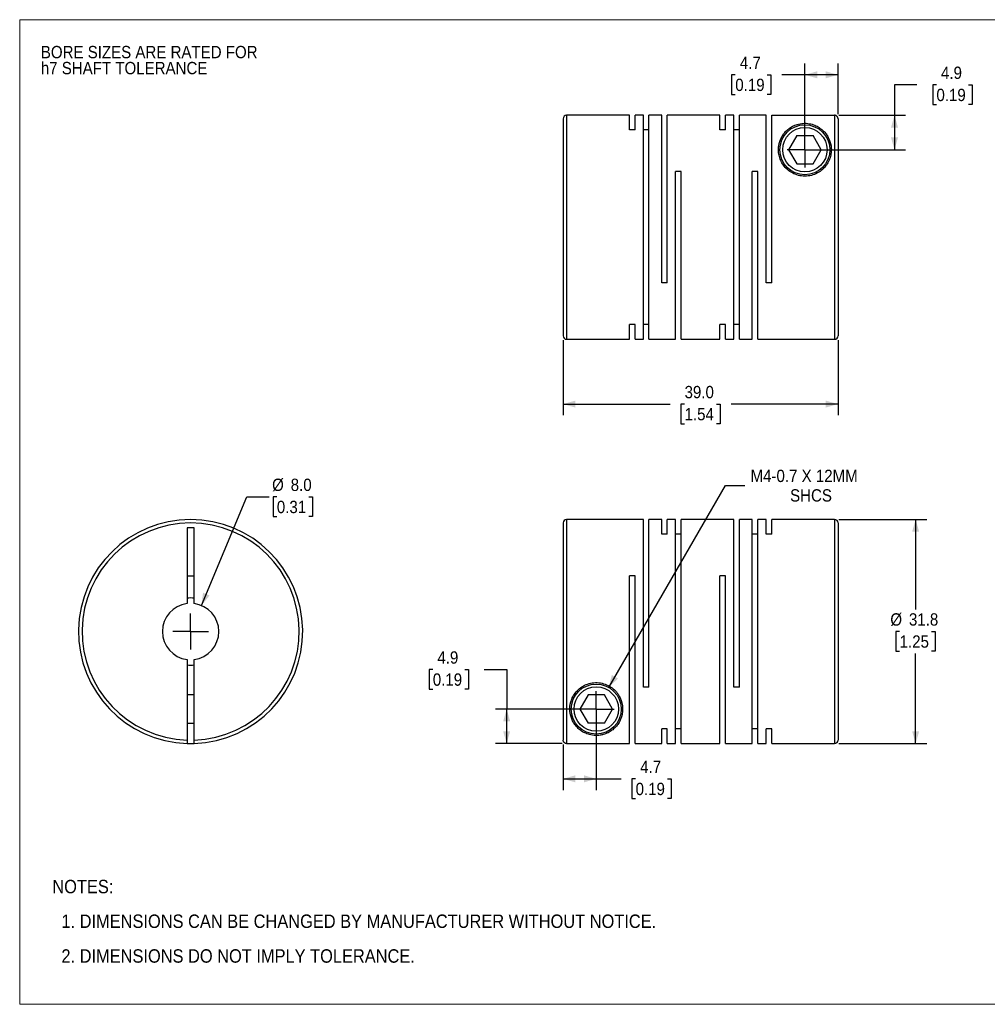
# Model space of a CAD drawing. Header units: millimetres. Extents: x 0 to 216, y 0 to 140.
# Tile 1 of 2: x 0 to 137, y 0 to 140. Entities that reach past the tile are written whole.
import ezdxf

# ---------------------------------------------------------------- set-up
doc = ezdxf.new("R2010")
doc.units = ezdxf.units.MM
doc.header["$LTSCALE"] = 0.5
doc.linetypes.add('SLD-Solid', pattern=[0])
doc.layers.add('SLD-0', color=7, linetype='SLD-Solid', lineweight=25)
doc.layers.add('TEXT', color=140, linetype='SLD-Solid', lineweight=25)
doc.styles.add('SLDTEXTSTYLE0', font='GOTHIC.TTF', dxfattribs={"width": 0.913})
doc.dimstyles.new('SLDDIMSTYLE0', dxfattribs={"dimtxt": 1.75, "dimasz": 1.75, "dimexe": 0, "dimexo": 0.0625, "dimgap": 0.4375, "dimtad": 0, "dimtih": 1, "dimtoh": 1, "dimdec": 1, "dimrnd": 1e-09, "dimzin": 4, "dimdsep": 46, "dimtxsty": 'SLDTEXTSTYLE0', "dimsah": 1, "dimcen": 0, "dimadec": 0, "dimazin": 1, "dimtfac": 1, "dimtdec": 1, "dimtofl": 0, "dimtmove": 0, "dimatfit": 3, "dimfxl": 0, "dimfrac": 2, "dimtolj": 1, "dimtzin": 12, "dimarcsym": 0})
doc.dimstyles.new('SLDDIMSTYLE1', dxfattribs={"dimtxt": 1.75, "dimasz": 1.75, "dimexe": 0, "dimexo": 0.0625, "dimgap": 0.4375, "dimtad": 0, "dimtih": 1, "dimtoh": 1, "dimdec": 1, "dimrnd": 1e-09, "dimzin": 12, "dimdsep": 46, "dimtxsty": 'SLDTEXTSTYLE0', "dimsah": 1, "dimcen": 0.09, "dimadec": 0, "dimazin": 3, "dimtfac": 1, "dimtdec": 1, "dimtofl": 0, "dimtmove": 0, "dimatfit": 3, "dimfxl": 0, "dimfrac": 2, "dimtolj": 1, "dimtzin": 12, "dimarcsym": 0})
doc.dimstyles.new('SLDDIMSTYLE2', dxfattribs={"dimtxt": 1.75, "dimasz": 1.75, "dimexe": 0, "dimexo": 0.0625, "dimgap": 0.4375, "dimtad": 0, "dimtih": 1, "dimtoh": 1, "dimdec": 1, "dimrnd": 1e-09, "dimzin": 12, "dimdsep": 46, "dimtxsty": 'SLDTEXTSTYLE0', "dimsah": 1, "dimcen": 0, "dimadec": 0, "dimazin": 3, "dimtfac": 1, "dimtdec": 1, "dimtofl": 0, "dimtmove": 0, "dimatfit": 3, "dimfxl": 0, "dimfrac": 2, "dimtolj": 1, "dimtzin": 12, "dimarcsym": 0})
doc.dimstyles.new('SLDDIMSTYLE4', dxfattribs={"dimtxt": 1.75, "dimasz": 1.75, "dimexe": 0, "dimexo": 0.0625, "dimgap": 0.4375, "dimtad": 0, "dimtih": 1, "dimtoh": 1, "dimdec": 1, "dimrnd": 1e-09, "dimzin": 4, "dimdsep": 46, "dimtxsty": 'SLDTEXTSTYLE0', "dimsah": 1, "dimcen": 0.09, "dimadec": 0, "dimazin": 1, "dimtfac": 1, "dimtdec": 1, "dimtofl": 0, "dimtmove": 0, "dimatfit": 3, "dimfxl": 0, "dimfrac": 2, "dimtolj": 1, "dimtzin": 12, "dimarcsym": 0})

# ---------------------------------------------------------------- blocks, each defined once
blk = doc.blocks.new('Block2')
at = {"color": 7, "linetype": 'SLD-Solid', "lineweight": 18}
for p, q in [((0, 139.7), (215.9, 139.7)), ((0, 139.7), (0, 0)), ((215.9, 139.7), (215.9, 0)), ((0, 0), (215.9, 0))]:
    blk.add_line(p, q, dxfattribs=at)
blk = doc.blocks.new('SW_NOTE_0_2')
at = {"layer": 'SLD-0', "color": 0, "char_height": 1.75, "attachment_point": 1, "style": 'SLDTEXTSTYLE0'}
for s, insert in [('BORE SIZES ARE RATED FOR ', (0, 2.24)), ('h7 SHAFT TOLERANCE', (0, -0.03))]:
    blk.add_mtext(s, dxfattribs=dict(at, insert=insert))
blk = doc.blocks.new('SW_NOTE_0_3')
at = {"layer": 'TEXT', "color": 0, "char_height": 1.905, "attachment_point": 1, "style": 'SLDTEXTSTYLE0'}
for s, insert in [('NOTES:', (0, 2.43)), ('  1. DIMENSIONS CAN BE CHANGED BY MANUFACTURER WITHOUT NOTICE.', (0, -2.49)), ('  2. DIMENSIONS DO NOT IMPLY TOLERANCE.', (0, -7.42))]:
    blk.add_mtext(s, dxfattribs=dict(at, insert=insert))
blk = doc.blocks.new('_D')
at = {"layer": 'SLD-0'}
for p, q in [((25.79, 56.58), (32.24, 71.99)), ((32.24, 71.99), (35.41, 71.99)), ((36.48, 71.99), (35.95, 71.99)), ((35.95, 71.99), (35.95, 69.21)), ((41.01, 71.99), (41.54, 71.99)), ((41.54, 71.99), (41.54, 69.21)), ((35.95, 69.21), (36.48, 69.21)), ((41.54, 69.21), (41.01, 69.21))]:
    blk.add_line(p, q, dxfattribs=at)
blk.add_solid([(25.79, 56.58), (26.93, 58), (26.01, 58.39)], dxfattribs=at)
at = {"layer": 'SLD-0', "char_height": 1.75, "attachment_point": 1, "style": 'SLDTEXTSTYLE0'}
for s, insert in [('%%c', (35.81, 74.58)), ('8.0', (38.45, 74.58)), ('0.31', (36.48, 71.44))]:
    blk.add_mtext(s, dxfattribs=dict(at, insert=insert))
blk = doc.blocks.new('SW_CENTERMARKSYMBOL_0')
at = {"layer": 'SLD-0', "color": 0}
for q in [(0, 2.54), (-2.54, 0), (0, -2.54), (2.54, 0)]:
    blk.add_line((0, 0), q, dxfattribs=at)
blk = doc.blocks.new('_D_1')
at = {"layer": 'SLD-0'}
for p, q in [((81.8, 41.26), (81.8, 30.4)), ((77.1, 36.86), (77.1, 30.4)), ((77.1, 31.99), (81.8, 31.99)), ((81.8, 31.99), (85.32, 31.99)), ((87.38, 31.98), (86.85, 31.98)), ((86.85, 31.98), (86.85, 29.2)), ((91.91, 31.98), (92.44, 31.98)), ((92.44, 31.98), (92.44, 29.2)), ((86.85, 29.2), (87.38, 29.2)), ((92.44, 29.2), (91.91, 29.2))]:
    blk.add_line(p, q, dxfattribs=at)
for points in [[(77.1, 31.99), (78.85, 31.49), (78.85, 32.49)], [(81.8, 31.99), (80.05, 32.49), (80.05, 31.49)]]:
    blk.add_solid(points, dxfattribs=at)
at = {"layer": 'SLD-0', "char_height": 1.75, "attachment_point": 1, "style": 'SLDTEXTSTYLE0'}
for s, insert in [('4.7', (88.03, 34.57)), ('0.19', (87.38, 31.43))]:
    blk.add_mtext(s, dxfattribs=dict(at, insert=insert))
blk = doc.blocks.new('_D_2')
at = {"layer": 'SLD-0'}
for p, q in [((65.91, 47.5), (69.09, 47.5)), ((69.09, 47.5), (69.09, 41.89)), ((58.61, 47.49), (58.08, 47.49)), ((58.08, 47.49), (58.08, 44.71)), ((63.14, 47.49), (63.67, 47.49)), ((63.67, 47.49), (63.67, 44.71)), ((58.08, 44.71), (58.61, 44.71)), ((63.67, 44.71), (63.14, 44.71)), ((81.16, 41.89), (67.5, 41.89)), ((69.09, 37), (69.09, 41.89)), ((76.96, 37), (67.5, 37))]:
    blk.add_line(p, q, dxfattribs=at)
for points in [[(69.09, 41.89), (68.59, 40.14), (69.59, 40.14)], [(69.09, 37), (69.59, 38.75), (68.59, 38.75)]]:
    blk.add_solid(points, dxfattribs=at)
at = {"layer": 'SLD-0', "char_height": 1.75, "attachment_point": 1, "style": 'SLDTEXTSTYLE0'}
for s, insert in [('4.9', (59.26, 50.08)), ('0.19', (58.61, 46.95))]:
    blk.add_mtext(s, dxfattribs=dict(at, insert=insert))
blk = doc.blocks.new('_D_3')
at = {"layer": 'SLD-0'}
for p, q in [((83.57, 44.97), (100.12, 73.62)), ((100.12, 73.62), (102.89, 73.62))]:
    blk.add_line(p, q, dxfattribs=at)
blk.add_solid([(83.57, 44.97), (84.88, 46.23), (84.01, 46.73)], dxfattribs=at)
at = {"layer": 'SLD-0', "char_height": 1.75, "attachment_point": 1, "style": 'SLDTEXTSTYLE0'}
for s, insert in [('M4-0.7 X 12MM', (103.69, 75.85)), ('SHCS', (109.3, 73.08))]:
    blk.add_mtext(s, dxfattribs=dict(at, insert=insert))
blk = doc.blocks.new('_D_4')
at = {"layer": 'SLD-0'}
for p, q in [((116.23, 68.79), (128.69, 68.79)), ((127.11, 68.79), (127.11, 56.02)), ((124.84, 52.89), (124.31, 52.89)), ((124.31, 52.89), (124.31, 50.11)), ((129.37, 52.89), (129.9, 52.89)), ((129.9, 52.89), (129.9, 50.11)), ((124.31, 50.11), (124.84, 50.11)), ((127.11, 36.99), (127.11, 49.76)), ((129.9, 50.11), (129.37, 50.11)), ((116.23, 36.99), (128.69, 36.99))]:
    blk.add_line(p, q, dxfattribs=at)
for points in [[(127.11, 68.79), (126.61, 67.04), (127.61, 67.04)], [(127.11, 36.99), (127.61, 38.74), (126.61, 38.74)]]:
    blk.add_solid(points, dxfattribs=at)
at = {"layer": 'SLD-0', "char_height": 1.75, "attachment_point": 1, "style": 'SLDTEXTSTYLE0'}
for s, insert in [('%%c', (123.52, 55.48)), ('31.8', (126.16, 55.48)), ('1.25', (124.84, 52.35))]:
    blk.add_mtext(s, dxfattribs=dict(at, insert=insert))
blk = doc.blocks.new('SW_CENTERMARKSYMBOL_1')
at = {"layer": 'SLD-0', "color": 0}
for q in [(0, 2.54), (-2.54, 0), (0, -2.54), (2.54, 0)]:
    blk.add_line((0, 0), q, dxfattribs=at)
blk = doc.blocks.new('_D_6')
at = {"layer": 'SLD-0'}
for p, q in [((77.1, 94.22), (77.1, 83.58)), ((116.1, 94.22), (116.1, 83.58)), ((77.1, 85.16), (92.27, 85.16)), ((94.33, 85.15), (93.8, 85.15)), ((93.8, 85.15), (93.8, 82.37)), ((98.86, 85.15), (99.39, 85.15)), ((99.39, 85.15), (99.39, 82.37)), ((116.1, 85.16), (100.93, 85.16)), ((93.8, 82.37), (94.33, 82.37)), ((99.39, 82.37), (98.86, 82.37))]:
    blk.add_line(p, q, dxfattribs=at)
for points in [[(77.1, 85.16), (78.85, 84.66), (78.85, 85.66)], [(116.1, 85.16), (114.35, 85.66), (114.35, 84.66)]]:
    blk.add_solid(points, dxfattribs=at)
at = {"layer": 'SLD-0', "char_height": 1.75, "attachment_point": 1, "style": 'SLDTEXTSTYLE0'}
for s, insert in [('39.0', (94.33, 87.74)), ('1.54', (94.33, 84.61))]:
    blk.add_mtext(s, dxfattribs=dict(at, insert=insert))
blk = doc.blocks.new('_D_7')
at = {"layer": 'SLD-0'}
for p, q in [((127.28, 130.46), (124.11, 130.46)), ((124.11, 130.46), (124.11, 126.15)), ((130.06, 130.45), (129.53, 130.45)), ((129.53, 130.45), (129.53, 127.67)), ((134.59, 130.45), (135.12, 130.45)), ((135.12, 130.45), (135.12, 127.67)), ((129.53, 127.67), (130.06, 127.67)), ((135.12, 127.67), (134.59, 127.67)), ((116.23, 126.15), (125.69, 126.15)), ((124.11, 126.15), (124.11, 121.25)), ((112.03, 121.25), (125.69, 121.25))]:
    blk.add_line(p, q, dxfattribs=at)
for points in [[(124.11, 126.15), (123.61, 124.4), (124.61, 124.4)], [(124.11, 121.25), (124.61, 123), (123.61, 123)]]:
    blk.add_solid(points, dxfattribs=at)
at = {"layer": 'SLD-0', "char_height": 1.75, "attachment_point": 1, "style": 'SLDTEXTSTYLE0'}
for s, insert in [('4.9', (130.71, 133.04)), ('0.19', (130.06, 129.9))]:
    blk.add_mtext(s, dxfattribs=dict(at, insert=insert))
blk = doc.blocks.new('_D_8')
at = {"layer": 'SLD-0'}
for p, q in [((111.4, 121.89), (111.4, 133.47)), ((116.1, 126.28), (116.1, 133.47)), ((101.52, 131.87), (100.99, 131.87)), ((100.99, 131.87), (100.99, 129.09)), ((106.05, 131.87), (106.58, 131.87)), ((106.58, 131.87), (106.58, 129.09)), ((111.4, 131.88), (108.11, 131.88)), ((116.1, 131.88), (111.4, 131.88)), ((100.99, 129.09), (101.52, 129.09)), ((106.58, 129.09), (106.05, 129.09))]:
    blk.add_line(p, q, dxfattribs=at)
for points in [[(111.4, 131.88), (113.15, 131.38), (113.15, 132.38)], [(116.1, 131.88), (114.35, 132.38), (114.35, 131.38)]]:
    blk.add_solid(points, dxfattribs=at)
at = {"layer": 'SLD-0', "char_height": 1.75, "attachment_point": 1, "style": 'SLDTEXTSTYLE0'}
for s, insert in [('4.7', (102.17, 134.46)), ('0.19', (101.52, 131.33))]:
    blk.add_mtext(s, dxfattribs=dict(at, insert=insert))
blk = doc.blocks.new('SW_CENTERMARKSYMBOL_3')
at = {"layer": 'SLD-0', "color": 0}
for q in [(0, 2.54), (-2.54, 0), (0, -2.54), (2.54, 0)]:
    blk.add_line((0, 0), q, dxfattribs=at)

msp = doc.modelspace()

# ---------------------------------------------------------------- linework, layer by layer
for p, q in [((86.5, 126.15), (77.6, 126.15)), ((77.6, 126.15), (77.6, 94.35)), ((86.5, 124.05), (86.5, 126.15)), ((88.48, 126.15), (87.3, 126.15)), ((87.3, 124.05), (87.3, 126.15)), ((88.48, 94.35), (88.48, 126.15)), ((91.08, 126.15), (89.28, 126.15)), ((89.28, 94.35), (89.28, 126.15)), ((91.08, 102.35), (91.08, 126.15)), ((99.34, 126.15), (91.88, 126.15)), ((91.88, 102.35), (91.88, 126.15)), ((99.34, 124.05), (99.34, 126.15)), ((101.32, 126.15), (100.14, 126.15)), ((100.14, 124.05), (100.14, 126.15)), ((101.32, 94.35), (101.32, 126.15)), ((105.9, 126.15), (102.12, 126.15)), ((102.12, 94.35), (102.12, 126.15)), ((105.9, 102.35), (105.9, 126.15)), ((106.7, 102.35), (106.7, 126.15)), ((106.7, 126.15), (115.6, 126.15)), ((115.6, 126.15), (115.6, 94.35)), ((77.1, 125.65), (77.1, 94.85)), ((116.1, 125.64), (116.1, 94.85)), ((87.3, 124.05), (86.5, 124.05)), ((89.28, 124.05), (88.48, 124.05)), ((100.14, 124.05), (99.34, 124.05)), ((102.12, 124.05), (101.32, 124.05)), ((110.24, 123.25), (109.09, 121.25)), ((110.24, 123.25), (112.55, 123.25)), ((113.71, 121.25), (112.55, 123.25)), ((109.09, 121.25), (110.24, 119.25)), ((112.55, 119.25), (113.71, 121.25)), ((110.24, 119.25), (112.55, 119.25)), ((93.86, 118.15), (93.06, 118.15)), ((93.06, 94.35), (93.06, 118.15)), ((93.86, 94.35), (93.86, 118.15)), ((104.72, 118.15), (103.92, 118.15)), ((103.92, 94.35), (103.92, 118.15)), ((104.72, 94.35), (104.72, 118.15)), ((91.88, 102.35), (91.08, 102.35)), ((106.7, 102.35), (105.9, 102.35)), ((87.3, 96.45), (86.5, 96.45)), ((86.5, 94.35), (86.5, 96.45)), ((87.3, 94.35), (87.3, 96.45)), ((89.28, 96.45), (88.48, 96.45)), ((100.14, 96.45), (99.34, 96.45)), ((99.34, 94.35), (99.34, 96.45)), ((100.14, 94.35), (100.14, 96.45)), ((102.12, 96.45), (101.32, 96.45)), ((77.6, 94.35), (86.5, 94.35)), ((87.3, 94.35), (88.48, 94.35)), ((89.28, 94.35), (93.06, 94.35)), ((93.86, 94.35), (99.34, 94.35)), ((100.14, 94.35), (101.32, 94.35)), ((102.12, 94.35), (103.92, 94.35)), ((104.72, 94.35), (115.6, 94.35)), ((88.48, 68.79), (77.6, 68.79)), ((77.6, 68.79), (77.6, 37)), ((88.48, 44.99), (88.48, 68.79)), ((91.08, 68.79), (89.28, 68.79)), ((89.28, 44.99), (89.28, 68.79)), ((91.08, 66.69), (91.08, 68.79)), ((93.06, 68.79), (91.88, 68.79)), ((91.88, 66.69), (91.88, 68.79)), ((93.06, 36.99), (93.06, 68.79)), ((101.32, 68.79), (93.86, 68.79)), ((93.86, 36.99), (93.86, 68.79)), ((101.32, 44.99), (101.32, 68.79)), ((103.92, 68.79), (102.12, 68.79)), ((102.12, 44.99), (102.12, 68.79)), ((103.92, 36.99), (103.92, 68.79)), ((105.9, 68.79), (104.72, 68.79)), ((104.72, 36.99), (104.72, 68.79)), ((105.9, 66.69), (105.9, 68.79)), ((115.6, 68.79), (106.7, 68.79)), ((106.7, 66.69), (106.7, 68.79)), ((115.6, 68.79), (115.6, 36.99)), ((24.75, 67.59), (23.75, 67.59)), ((23.75, 67.59), (23.75, 56.86)), ((24.75, 56.86), (24.75, 67.59)), ((77.1, 68.29), (77.1, 37.5)), ((116.1, 68.29), (116.1, 37.49)), ((91.88, 66.69), (91.08, 66.69)), ((93.86, 66.69), (93.06, 66.69)), ((104.72, 66.69), (103.92, 66.69)), ((106.7, 66.69), (105.9, 66.69)), ((23.75, 60.79), (24.75, 60.79)), ((87.3, 60.79), (86.5, 60.79)), ((86.5, 37), (86.5, 60.79)), ((87.3, 36.99), (87.3, 60.79)), ((100.14, 60.79), (99.34, 60.79)), ((99.34, 36.99), (99.34, 60.79)), ((100.14, 36.99), (100.14, 60.79)), ((23.75, 48.92), (23.75, 37.5)), ((24.75, 37.5), (24.75, 48.92)), ((89.28, 44.99), (88.48, 44.99)), ((102.12, 44.99), (101.32, 44.99)), ((24.75, 43.89), (23.75, 43.89)), ((80.64, 43.89), (79.49, 41.89)), ((82.95, 43.89), (80.64, 43.89)), ((84.11, 41.89), (82.95, 43.89)), ((79.49, 41.89), (80.64, 39.89)), ((82.95, 39.89), (84.11, 41.89)), ((23.75, 39.89), (24.75, 39.89)), ((82.95, 39.89), (80.64, 39.89)), ((91.88, 39.09), (91.08, 39.09)), ((91.08, 36.99), (91.08, 39.09)), ((91.88, 36.99), (91.88, 39.09)), ((93.86, 39.09), (93.06, 39.09)), ((104.72, 39.09), (103.92, 39.09)), ((106.7, 39.09), (105.9, 39.09)), ((105.9, 36.99), (105.9, 39.09)), ((106.7, 36.99), (106.7, 39.09)), ((77.6, 37), (86.5, 37)), ((87.3, 36.99), (91.08, 36.99)), ((91.88, 36.99), (93.06, 36.99)), ((93.86, 36.99), (99.34, 36.99)), ((100.14, 36.99), (103.92, 36.99)), ((104.72, 36.99), (105.9, 36.99)), ((106.7, 36.99), (115.6, 36.99))]:
    msp.add_line(p, q)
at = {"flags": 128}
msp.add_lwpolyline([(23.75, 37), (24.25, 36.99), (24.75, 37)], dxfattribs=at)
for centre, radius in [((111.4, 121.25), 3.55), ((111.4, 121.25), 3.15), ((81.8, 41.89), 3.55), ((81.8, 41.89), 3.15)]:
    msp.add_circle(centre, radius)
for centre, radius, start, end in [((77.6, 125.65), 0.5, 90, 180), ((77.6, 94.85), 0.5, 180, 270), ((115.6, 94.85), 0.5, 270, 360), ((24.25, 52.89), 15.9, 271.8021, 268.1979), ((77.6, 68.29), 0.5, 90, 180), ((115.6, 68.29), 0.5, 0, 90), ((24.25, 52.89), 15.4, 271.8606, 268.1394), ((24.25, 52.89), 4.76, 83.9736, 96.0264), ((24.25, 52.89), 4, 97.1808, 262.8192), ((24.25, 52.89), 4, 277.1808, 82.8192), ((24.25, 52.89), 4.76, 263.9736, 276.0264), ((115.6, 37.49), 0.5, 270, 360)]:
    msp.add_arc(centre, radius, start, end)
for points, knots in [([(116.1, 125.64), (116.1, 125.67), (116.09, 125.72), (116.08, 125.79), (116.05, 125.85), (116.02, 125.91), (115.98, 125.96), (115.94, 126.01), (115.9, 126.05), (115.85, 126.08), (115.8, 126.11), (115.75, 126.12), (115.69, 126.14), (115.65, 126.14), (115.61, 126.14), (115.6, 126.15)], [0, 0, 0, 0, 0.09348, 0.184201, 0.272163, 0.357366, 0.439808, 0.519491, 0.596414, 0.670576, 0.74198, 0.810623, 0.876507, 0.939633, 1, 1, 1, 1]), ([(111.4, 117.5), (111.71, 117.5), (112.33, 117.58), (113.19, 117.92), (113.92, 118.43), (114.48, 119.06), (114.87, 119.76), (115.09, 120.47), (115.17, 121.17), (115.11, 122.04), (114.84, 122.84), (114.42, 123.5), (114.02, 123.95), (113.55, 124.34), (113.08, 124.62), (112.63, 124.8), (112.25, 124.91), (111.84, 124.99), (111.38, 125.01), (110.92, 124.98), (110.51, 124.9), (110.13, 124.79), (109.69, 124.61), (109.22, 124.33), (108.75, 123.94), (108.37, 123.49), (107.95, 122.82), (107.68, 122.03), (107.63, 121.16), (107.71, 120.46), (107.93, 119.76), (108.32, 119.06), (108.88, 118.43), (109.61, 117.92), (110.46, 117.58), (111.09, 117.5), (111.4, 117.5)], [0, 0, 0, 0, 0.031321, 0.062627, 0.093647, 0.125394, 0.155773, 0.188035, 0.217907, 0.250566, 0.312875, 0.344093, 0.375265, 0.406644, 0.43803, 0.454874, 0.469376, 0.485802, 0.500702, 0.515584, 0.532112, 0.546619, 0.563465, 0.594717, 0.625884, 0.656882, 0.688045, 0.74996, 0.782516, 0.812311, 0.844506, 0.874833, 0.906409, 0.93727, 0.968626, 1, 1, 1, 1]), ([(78.05, 41.89), (78.05, 41.44), (78.17, 40.81), (78.5, 40.08), (78.82, 39.58), (79.22, 39.14), (79.63, 38.82), (80, 38.59), (80.31, 38.44), (80.65, 38.31), (81.04, 38.21), (81.47, 38.15), (81.93, 38.13), (82.38, 38.18), (82.78, 38.27), (83.15, 38.39), (83.58, 38.58), (84.04, 38.86), (84.49, 39.26), (84.89, 39.73), (85.19, 40.25), (85.41, 40.82), (85.53, 41.41), (85.57, 42.28), (85.37, 43.24), (84.82, 44.16), (84.24, 44.78), (83.5, 45.27), (82.63, 45.59), (81.69, 45.68), (80.77, 45.54), (79.92, 45.18), (79.21, 44.65), (78.66, 44), (78.17, 43.06), (78.05, 42.34), (78.05, 41.89)], [0, 0, 0, 0, 0.062264, 0.093603, 0.124824, 0.156012, 0.187414, 0.204225, 0.218838, 0.235707, 0.250221, 0.266494, 0.281564, 0.29631, 0.312938, 0.327451, 0.34428, 0.375561, 0.406681, 0.437687, 0.473135, 0.499977, 0.532599, 0.561956, 0.624308, 0.656205, 0.686855, 0.718132, 0.749237, 0.780582, 0.811921, 0.843121, 0.874586, 0.905264, 0.937341, 1, 1, 1, 1]), ([(23.75, 37.5), (23.75, 37.48), (23.75, 37.43), (23.75, 37.37), (23.75, 37.3), (23.75, 37.22), (23.75, 37.14), (23.75, 37.08), (23.75, 37.03), (23.75, 37), (23.75, 37), (23.75, 37)], [0, 0, 0, 0, 0.082309, 0.165113, 0.24982, 0.374123, 0.500097, 0.62315, 0.750421, 0.875172, 1, 1, 1, 1]), ([(24.75, 37), (24.75, 37), (24.75, 37), (24.75, 37.01), (24.75, 37.04), (24.75, 37.08), (24.75, 37.14), (24.75, 37.22), (24.75, 37.31), (24.75, 37.4), (24.75, 37.47), (24.75, 37.5)], [0, 0, 0, 0, 0.082076, 0.164901, 0.249891, 0.374639, 0.500528, 0.623367, 0.750734, 0.875465, 1, 1, 1, 1]), ([(77.6, 37), (77.58, 37), (77.53, 37), (77.47, 37.01), (77.4, 37.04), (77.32, 37.08), (77.24, 37.14), (77.18, 37.22), (77.13, 37.31), (77.1, 37.4), (77.1, 37.47), (77.1, 37.5)], [0, 0, 0, 0, 0.082076, 0.164901, 0.249891, 0.374639, 0.500528, 0.623367, 0.750734, 0.875465, 1, 1, 1, 1])]:
    msp.add_open_spline(points, degree=3, knots=knots)

# ---------------------------------------------------------------- block references
at = {"color": 7, "linetype": 'Continuous'}
msp.add_blockref('Block2', (0, 0), dxfattribs=at)
at = {"layer": 'SLD-0'}
for name, p in [('SW_NOTE_0_2', (3, 133.74)), ('SW_CENTERMARKSYMBOL_3', (111.4, 121.25)), ('SW_CENTERMARKSYMBOL_0', (24.25, 52.89)), ('SW_CENTERMARKSYMBOL_1', (81.8, 41.89))]:
    msp.add_blockref(name, p, dxfattribs=at)
at = {"layer": 'TEXT'}
msp.add_blockref('SW_NOTE_0_3', (4.63, 15.23), dxfattribs=at)

# ---------------------------------------------------------------- dimensions: what is measured, and where the dimension line sits
at = {"layer": 'SLD-0'}
for base, p1, p2, dimstyle, picture, middle in [((111.4, 131.88), (116.1, 125.64), (111.4, 121.25), 'SLDDIMSTYLE1', '_D_8', (103.78, 131.88)), ((77.1, 85.16), (116.1, 94.85), (77.1, 94.85), 'SLDDIMSTYLE4', '_D_6', (96.6, 85.16)), ((81.8, 31.99), (77.1, 37.5), (81.8, 41.89), 'SLDDIMSTYLE1', '_D_1', (89.65, 31.99))]:
    dim = msp.add_linear_dim(base=base, p1=p1, p2=p2, dimstyle=dimstyle, dxfattribs=at)
    dim.commit()
    dim.dimension.update_dxf_attribs({"geometry": picture, "text_midpoint": middle, "dimtype": 160})
for base, p1, p2, picture, middle in [((124.11, 121.25), (115.6, 126.15), (111.4, 121.25), '_D_7', (124.11, 130.46)), ((69.09, 41.89), (77.6, 37), (81.8, 41.89), '_D_2', (69.09, 47.5))]:
    dim = msp.add_linear_dim(base=base, p1=p1, p2=p2, angle=90, dimstyle='SLDDIMSTYLE1', dxfattribs=at)
    dim.commit()
    dim.dimension.update_dxf_attribs({"geometry": picture, "text_midpoint": middle, "dimtype": 160})
dim = msp.add_diameter_dim_2p(p1=(80.02, 38.82), p2=(83.57, 44.97), text='M4-0.7 X 12MM\\PSHCS', dimstyle='SLDDIMSTYLE2', override={"dimpost": '<>'}, dxfattribs=at)
dim.commit()
dim.dimension.update_dxf_attribs({"geometry": '_D_3', "text_midpoint": (112.2, 73.62), "dimtype": 163})
dim = msp.add_diameter_dim_2p(p1=(22.7, 49.2), p2=(25.79, 56.58), dimstyle='SLDDIMSTYLE0', dxfattribs=at)
dim.commit()
dim.dimension.update_dxf_attribs({"geometry": '_D', "text_midpoint": (38.74, 71.99), "dimtype": 163})
dim = msp.add_linear_dim(base=(127.11, 36.99), p1=(115.6, 68.79), p2=(115.6, 36.99), angle=90, text='%%c<>', dimstyle='SLDDIMSTYLE1', dxfattribs=at)
dim.commit()
dim.dimension.update_dxf_attribs({"geometry": '_D_4', "text_midpoint": (127.11, 52.89), "dimtype": 160})

doc.saveas('drawing.dxf')
